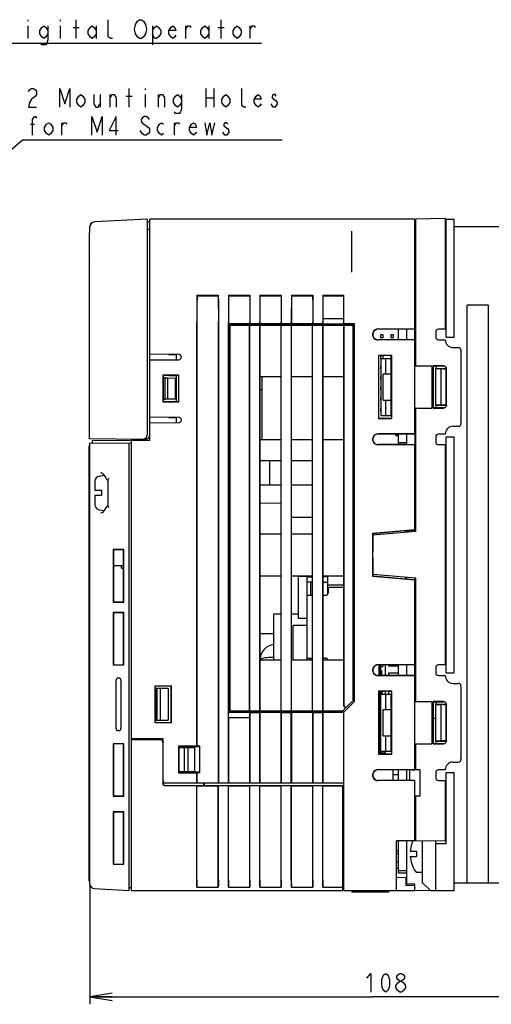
# Model space of a CAD drawing. Extents: x 29 to 410, y 13 to 287.
# Tile 7 of 16: x 111 to 174, y 146 to 277. Entities that reach past the tile are written whole.
import ezdxf

# ---------------------------------------------------------------- set-up
doc = ezdxf.new("R2010")
doc.units = 0
doc.header["$LTSCALE"] = 23.1
doc.layers.get('0').update_dxf_attribs({"linetype": 'CONTINUOUS'})
doc.layers.add('ALL_DIM', color=7, linetype='CONTINUOUS')
doc.layers.add('ALL_NOTE', color=7, linetype='CONTINUOUS')
doc.dimstyles.get("Standard").update_dxf_attribs({"dimtxt": 2.5, "dimasz": 2.5, "dimexe": 1.25, "dimexo": 0.625, "dimtad": 1, "dimcen": 2.5, "dimazin": 3, "dimtfac": 1, "dimtmove": 0, "dimatfit": 3})

# ---------------------------------------------------------------- blocks, each defined once
blk = doc.blocks.new('_OPEN')
at = {"color": 0, "linetype": 'BYBLOCK'}
for p, q in [((0, 0), (-1, 0.167)), ((-1, -0.167), (0, 0)), ((-1, 0), (0, 0))]:
    blk.add_line(p, q, dxfattribs=at)
blk = doc.blocks.new('*D8')
at = {"layer": 'ALL_DIM', "color": 2, "linetype": 'CONTINUOUS'}
for p, q in [((120.53, 161.73), (120.53, 145.84)), ((196.13, 161.82), (196.13, 145.84)), ((120.53, 146.84), (158.33, 146.84)), ((196.13, 146.84), (158.33, 146.84))]:
    blk.add_line(p, q, dxfattribs=at)
at = {"layer": 'ALL_DIM', "color": 2, "linetype": 'CONTINUOUS', "xscale": 3, "yscale": 3, "zscale": 3, "rotation": 180}
blk.add_blockref('_OPEN', (120.53, 146.84), dxfattribs=at)
at = {"layer": 'ALL_DIM', "color": 2, "linetype": 'CONTINUOUS', "xscale": 3, "yscale": 3, "zscale": 3}
blk.add_blockref('_OPEN', (196.13, 146.84), dxfattribs=at)

msp = doc.modelspace()

# ---------------------------------------------------------------- linework, layer by layer
at = {"color": 7, "linetype": 'CONTINUOUS'}
for p, q in [((128.227, 250.601), (121.19, 250.232)), ((128.227, 221.928), (128.227, 250.601)), ((128.577, 250.269), (128.227, 250.269)), ((128.577, 221.079), (128.577, 250.619)), ((163.927, 250.619), (128.577, 250.619)), ((163.927, 221.95), (163.927, 250.619)), ((163.927, 250.267), (164.067, 250.269)), ((167.987, 250.688), (164.067, 250.619)), ((164.067, 231.034), (164.067, 250.619)), ((167.987, 250.688), (167.987, 235.919)), ((168.127, 250.619), (169.177, 250.619)), ((168.127, 234.869), (168.127, 250.619)), ((169.177, 234.869), (169.177, 250.619)), ((120.527, 249.534), (120.527, 248.834)), ((120.527, 221.29), (120.527, 248.834)), ((128.577, 249.221), (128.227, 249.221)), ((155.527, 243.549), (155.527, 249.004)), ((167.987, 249.569), (168.127, 249.569)), ((192.627, 249.569), (169.177, 249.569)), ((134.854, 240.469), (137.699, 240.469)), ((134.854, 240.469), (134.859, 240.32)), ((137.699, 240.469), (137.693, 240.32)), ((139.055, 240.469), (141.898, 240.469)), ((139.055, 240.469), (139.06, 240.32)), ((141.898, 240.469), (141.892, 240.32)), ((143.256, 240.469), (146.097, 240.469)), ((143.256, 240.469), (143.261, 240.32)), ((146.097, 240.469), (146.091, 240.32)), ((147.457, 240.469), (150.296, 240.469)), ((147.457, 240.469), (147.462, 240.32)), ((150.296, 240.469), (150.29, 240.32)), ((151.657, 240.469), (154.477, 240.469)), ((151.657, 240.469), (151.663, 240.32)), ((154.477, 236.619), (154.477, 240.469)), ((137.693, 240.32), (134.859, 240.32)), ((141.892, 240.32), (139.06, 240.32)), ((146.091, 240.32), (143.261, 240.32)), ((150.29, 240.32), (147.462, 240.32)), ((154.477, 240.32), (151.663, 240.32)), ((173.727, 239.123), (170.927, 239.123)), ((170.927, 162.069), (170.927, 239.123)), ((173.727, 239.123), (173.727, 162.069)), ((134.84, 180.269), (134.84, 236.882)), ((134.846, 236.882), (134.846, 180.269)), ((137.707, 236.882), (137.707, 175.369)), ((137.713, 175.369), (137.713, 236.882)), ((139.041, 175.369), (139.041, 236.882)), ((139.047, 236.882), (139.047, 236.632)), ((141.906, 236.632), (139.047, 236.632)), ((139.047, 236.632), (139.059, 236.619)), ((150.892, 236.619), (139.059, 236.619)), ((139.059, 236.619), (139.059, 184.819)), ((141.906, 236.882), (141.906, 236.632)), ((141.912, 236.638), (141.906, 236.632)), ((141.912, 236.638), (141.912, 236.882)), ((143.242, 236.638), (141.912, 236.638)), ((143.242, 236.638), (143.242, 236.882)), ((143.242, 236.638), (143.248, 236.632)), ((143.248, 236.882), (143.248, 236.632)), ((146.105, 236.632), (143.248, 236.632)), ((146.105, 236.882), (146.105, 236.632)), ((146.111, 236.638), (146.105, 236.632)), ((146.111, 236.638), (146.111, 236.882)), ((147.443, 236.638), (146.111, 236.638)), ((147.443, 236.638), (147.443, 236.882)), ((147.443, 236.638), (147.449, 236.632)), ((147.449, 236.882), (147.449, 236.632)), ((150.304, 236.632), (147.449, 236.632)), ((150.304, 236.882), (150.304, 236.632)), ((150.31, 236.638), (150.304, 236.632)), ((150.31, 236.638), (150.31, 236.882)), ((151.643, 236.638), (150.31, 236.638)), ((150.892, 236.619), (150.907, 236.604)), ((150.892, 236.619), (150.892, 236.444)), ((151.817, 236.604), (150.907, 236.604)), ((150.907, 236.604), (150.907, 236.444)), ((151.643, 236.638), (151.643, 236.882)), ((151.662, 236.619), (151.643, 236.638)), ((154.477, 237.308), (151.65, 237.308)), ((151.65, 237.308), (151.662, 236.619)), ((154.477, 236.619), (151.662, 236.619)), ((151.817, 236.604), (151.831, 236.619)), ((151.817, 236.444), (151.817, 236.604)), ((151.831, 236.619), (151.831, 236.444)), ((153.902, 236.619), (153.917, 236.605)), ((153.902, 236.619), (153.902, 236.444)), ((155.863, 236.605), (153.917, 236.605)), ((153.917, 236.605), (153.917, 236.444)), ((155.895, 236.638), (154.477, 236.638)), ((155.863, 236.605), (155.895, 236.638)), ((155.863, 234.869), (155.863, 236.605)), ((155.895, 186.238), (155.895, 236.638)), ((139.252, 236.444), (141.877, 236.444)), ((139.252, 236.444), (139.252, 184.994)), ((141.895, 236.438), (141.877, 236.444)), ((141.877, 184.994), (141.877, 236.444)), ((143.258, 236.438), (141.895, 236.438)), ((141.895, 185), (141.895, 236.438)), ((143.258, 236.438), (143.277, 236.444)), ((143.258, 185), (143.258, 236.438)), ((143.277, 236.444), (146.077, 236.444)), ((143.277, 184.994), (143.277, 236.444)), ((146.095, 236.438), (146.077, 236.444)), ((146.077, 184.994), (146.077, 236.444)), ((147.458, 236.438), (146.095, 236.438)), ((146.095, 185), (146.095, 236.438)), ((147.458, 236.438), (147.477, 236.444)), ((147.458, 185), (147.458, 236.438)), ((147.477, 236.444), (150.277, 236.444)), ((147.477, 184.994), (147.477, 236.444)), ((150.295, 236.438), (150.277, 236.444)), ((150.277, 184.994), (150.277, 236.444)), ((151.658, 236.438), (150.295, 236.438)), ((150.295, 185), (150.295, 236.438)), ((151.658, 236.438), (151.677, 236.444)), ((151.658, 185), (151.658, 236.438)), ((151.677, 236.444), (154.477, 236.444)), ((151.677, 184.994), (151.677, 236.444)), ((154.495, 236.438), (154.477, 236.444)), ((154.477, 185.677), (154.477, 236.444)), ((155.695, 236.438), (154.495, 236.438)), ((154.495, 185.683), (154.495, 236.438)), ((155.702, 236.444), (155.695, 236.438)), ((155.695, 186.376), (155.695, 236.438)), ((155.702, 186.395), (155.702, 236.444)), ((163.927, 235.95), (159.027, 235.951)), ((162.737, 235.919), (159.027, 235.919)), ((159.692, 235.184), (159.342, 235.184)), ((159.342, 235.184), (159.342, 234.834)), ((159.692, 234.834), (159.692, 235.184)), ((161.092, 235.184), (160.742, 235.184)), ((160.742, 235.184), (160.742, 234.834)), ((161.092, 234.834), (161.092, 235.184)), ((161.757, 234.519), (161.757, 235.919)), ((163.927, 235.938), (162.737, 235.938)), ((162.737, 235.938), (162.737, 235.919)), ((162.877, 234.501), (162.877, 235.938)), ((166.727, 235.569), (166.727, 234.869)), ((167.987, 235.919), (167.077, 235.919)), ((155.877, 234.869), (155.702, 234.869)), ((155.877, 186.219), (155.877, 234.869)), ((162.737, 234.519), (159.027, 234.519)), ((163.927, 234.489), (159.027, 234.488)), ((159.342, 234.834), (159.692, 234.834)), ((160.742, 234.834), (161.092, 234.834)), ((162.737, 234.519), (162.737, 234.501)), ((163.592, 234.501), (162.737, 234.501)), ((163.927, 234.495), (163.592, 234.501)), ((167.077, 234.519), (167.987, 234.519)), ((168.127, 234.869), (169.177, 234.869)), ((132.427, 232.562), (128.577, 232.596)), ((131.097, 232.574), (131.097, 232.489)), ((132.077, 232.565), (132.077, 231.853)), ((169.037, 233.469), (169.737, 233.469)), ((170.087, 233.119), (170.087, 223.319)), ((128.577, 231.823), (132.427, 231.856)), ((132.077, 232.489), (131.097, 232.489)), ((160.859, 232.432), (159.083, 232.433)), ((159.097, 232.419), (159.083, 232.433)), ((159.083, 232.433), (159.083, 224.006)), ((160.847, 232.419), (159.097, 232.419)), ((159.097, 232.419), (159.097, 224.019)), ((159.692, 232.384), (159.342, 232.384)), ((159.342, 232.384), (159.342, 232.034)), ((159.342, 232.034), (159.692, 232.034)), ((159.377, 232.008), (160.847, 232.034)), ((159.377, 232.008), (159.377, 224.43)), ((159.692, 232.034), (159.692, 232.384)), ((160.077, 229.975), (160.077, 232.02)), ((160.847, 232.384), (160.742, 232.384)), ((160.742, 232.384), (160.742, 232.034)), ((160.762, 229.975), (160.762, 232.032)), ((160.778, 232.033), (160.778, 229.968)), ((160.847, 232.419), (160.859, 232.432)), ((160.847, 224.019), (160.847, 232.419)), ((160.859, 224.006), (160.859, 232.432)), ((159.377, 230.984), (159.342, 230.984)), ((159.342, 230.984), (159.342, 230.634)), ((159.342, 230.634), (159.377, 230.634)), ((159.727, 229.969), (160.077, 229.975)), ((159.727, 229.969), (160.768, 229.969)), ((159.727, 226.469), (159.727, 229.969)), ((160.077, 229.975), (160.762, 229.975)), ((160.768, 229.969), (160.762, 229.975)), ((160.768, 226.469), (160.768, 229.969)), ((160.847, 229.968), (160.778, 229.968)), ((160.778, 229.968), (160.792, 229.954)), ((160.847, 229.954), (160.792, 229.954)), ((160.792, 229.954), (160.792, 226.485)), ((163.927, 231.019), (166.192, 231.035)), ((163.927, 231.028), (164.067, 231.028)), ((164.067, 231.034), (166.192, 231.035)), ((166.192, 231.035), (166.192, 225.404)), ((167.777, 231.036), (166.36, 231.036)), ((166.36, 231.036), (166.377, 231.019)), ((166.36, 231.036), (166.36, 225.403)), ((166.377, 225.419), (166.377, 231.019)), ((166.72, 231.019), (167.777, 231.019)), ((166.727, 231.019), (166.727, 230.669)), ((166.727, 230.669), (168.057, 230.669)), ((166.727, 230.663), (167.427, 230.651)), ((166.727, 225.775), (166.727, 230.663)), ((167.755, 230.651), (167.427, 230.651)), ((167.427, 225.788), (167.427, 230.651)), ((168.057, 230.669), (168.038, 230.657)), ((168.057, 230.669), (168.057, 225.769)), ((168.127, 225.769), (168.127, 230.669)), ((168.143, 225.769), (168.143, 230.669)), ((130.327, 229.759), (130.308, 229.778)), ((132.445, 229.778), (130.308, 229.778)), ((130.308, 229.778), (130.308, 226.241)), ((132.427, 229.759), (130.327, 229.759)), ((130.327, 229.759), (130.327, 226.259)), ((130.608, 229.434), (130.327, 229.439)), ((130.608, 229.434), (130.957, 229.429)), ((130.608, 226.585), (130.608, 229.434)), ((130.957, 229.429), (132.007, 229.409)), ((130.957, 226.59), (130.957, 229.429)), ((131.097, 229.759), (131.097, 229.689)), ((132.077, 229.689), (131.097, 229.689)), ((132.007, 226.609), (132.007, 229.409)), ((132.077, 228.639), (132.007, 228.639)), ((132.077, 229.759), (132.077, 226.259)), ((132.427, 229.759), (132.445, 229.778)), ((132.427, 226.259), (132.427, 229.759)), ((132.445, 226.241), (132.445, 229.778)), ((143.277, 229.619), (146.077, 229.619)), ((143.557, 221.219), (143.557, 229.619)), ((147.477, 229.619), (150.277, 229.619)), ((151.677, 229.619), (154.477, 229.619)), ((159.377, 229.584), (159.342, 229.584)), ((159.342, 229.584), (159.342, 229.234)), ((159.342, 229.234), (159.377, 229.234)), ((160.847, 229.584), (160.792, 229.584)), ((160.792, 229.234), (160.847, 229.234)), ((132.077, 228.289), (132.007, 228.289)), ((132.077, 227.519), (132.007, 227.519)), ((143.557, 227.813), (143.277, 227.813)), ((159.377, 228.184), (159.342, 228.184)), ((159.342, 228.184), (159.342, 227.834)), ((159.342, 227.834), (159.377, 227.834)), ((160.847, 228.184), (160.792, 228.184)), ((160.792, 227.834), (160.847, 227.834)), ((130.327, 226.259), (130.308, 226.241)), ((130.308, 226.241), (132.445, 226.241)), ((130.327, 226.58), (130.608, 226.585)), ((130.327, 226.259), (132.427, 226.259)), ((130.957, 226.59), (130.608, 226.585)), ((132.007, 226.609), (130.957, 226.59)), ((132.077, 227.239), (132.007, 227.239)), ((132.077, 226.889), (132.007, 226.889)), ((132.427, 226.259), (132.445, 226.241)), ((159.377, 226.784), (159.342, 226.784)), ((159.342, 226.784), (159.342, 226.434)), ((159.342, 226.434), (159.377, 226.434)), ((159.727, 226.469), (160.768, 226.469)), ((159.727, 226.469), (160.077, 226.463)), ((160.077, 226.463), (160.762, 226.463)), ((160.077, 224.418), (160.077, 226.463)), ((160.762, 226.463), (160.768, 226.469)), ((160.762, 224.406), (160.762, 226.463)), ((160.778, 226.47), (160.792, 226.485)), ((160.778, 226.47), (160.847, 226.47)), ((160.778, 226.47), (160.778, 224.406)), ((160.847, 226.784), (160.792, 226.784)), ((160.792, 226.485), (160.847, 226.485)), ((159.377, 225.384), (159.342, 225.384)), ((159.342, 225.384), (159.342, 225.034)), ((159.342, 225.034), (159.377, 225.034)), ((163.927, 225.419), (166.192, 225.404)), ((163.927, 225.411), (164.067, 225.411)), ((164.067, 225.405), (166.192, 225.404)), ((164.067, 208.946), (164.067, 225.405)), ((166.36, 225.403), (166.377, 225.419)), ((166.36, 225.403), (167.777, 225.403)), ((167.777, 225.419), (166.72, 225.419)), ((167.427, 225.788), (166.727, 225.775)), ((166.727, 225.769), (168.057, 225.769)), ((166.727, 225.769), (166.727, 225.419)), ((168.057, 225.769), (168.038, 225.782)), ((132.427, 224.162), (128.577, 224.196)), ((128.577, 223.423), (132.427, 223.456)), ((131.097, 224.174), (131.097, 224.089)), ((132.077, 224.089), (131.097, 224.089)), ((132.077, 224.165), (132.077, 223.453)), ((159.097, 224.019), (159.083, 224.006)), ((159.083, 224.006), (160.859, 224.006)), ((160.847, 224.019), (159.097, 224.019)), ((159.377, 224.43), (160.762, 224.406)), ((160.847, 224.405), (160.778, 224.406)), ((160.847, 224.019), (160.859, 224.006)), ((169.037, 222.969), (169.737, 222.969)), ((127.524, 221.228), (120.527, 221.29)), ((120.527, 220.729), (126.127, 220.778)), ((120.527, 220.729), (120.527, 161.977)), ((120.877, 221.082), (126.476, 221.131)), ((120.877, 221.082), (120.877, 220.732)), ((125.777, 220.775), (125.777, 161.038)), ((126.127, 161.019), (126.127, 221.128)), ((128.577, 221.079), (126.127, 221.079)), ((126.477, 221.079), (126.477, 221.238)), ((127.876, 221.226), (127.523, 221.227)), ((143.277, 221.219), (146.077, 221.219)), ((147.477, 221.219), (150.277, 221.219)), ((151.677, 221.219), (154.477, 221.219)), ((163.927, 221.95), (159.027, 221.951)), ((162.737, 221.919), (159.027, 221.919)), ((161.757, 221.884), (161.47, 221.884)), ((161.47, 221.775), (161.47, 221.884)), ((161.757, 220.519), (161.757, 221.919)), ((162.877, 220.776), (161.757, 220.776)), ((163.592, 221.938), (162.737, 221.938)), ((162.737, 221.938), (162.737, 221.919)), ((162.877, 220.501), (162.877, 221.938)), ((163.592, 221.938), (163.927, 221.944)), ((163.927, 221.944), (163.927, 220.501)), ((166.727, 221.569), (166.727, 220.869)), ((167.987, 221.919), (167.077, 221.919)), ((168.127, 221.569), (169.177, 221.569)), ((168.127, 190.069), (168.127, 221.569)), ((169.177, 190.069), (169.177, 221.569)), ((120.527, 220.379), (120.457, 220.379)), ((120.457, 162.279), (120.457, 220.379)), ((162.737, 220.519), (159.027, 220.519)), ((163.927, 220.489), (159.027, 220.488)), ((162.737, 220.519), (162.737, 220.501)), ((163.927, 220.501), (162.737, 220.501)), ((163.927, 208.934), (163.927, 220.489)), ((167.077, 220.519), (167.987, 220.519)), ((167.987, 220.519), (167.987, 191.119)), ((143.277, 218.419), (146.077, 218.419)), ((144.537, 218.419), (144.537, 215.164)), ((147.477, 218.419), (150.277, 218.419)), ((121.227, 215.596), (121.227, 214.429)), ((121.805, 216.323), (122.459, 216.438)), ((122.519, 216.364), (122.69, 216.075)), ((122.916, 215.807), (122.977, 215.765)), ((122.977, 212.35), (122.977, 215.808)), ((121.227, 214.429), (122.102, 214.429)), ((122.102, 214.429), (122.102, 213.729)), ((143.277, 215.164), (146.077, 215.164)), ((147.477, 215.164), (150.277, 215.164)), ((122.102, 213.729), (121.227, 213.729)), ((121.227, 213.729), (121.227, 212.539)), ((121.805, 211.836), (122.464, 211.72)), ((122.977, 212.394), (122.913, 212.35)), ((146.077, 212.674), (143.277, 212.723)), ((147.477, 210.824), (150.277, 210.824)), ((163.927, 209.14), (158.295, 208.648)), ((162.737, 209.019), (158.312, 208.633)), ((164.067, 208.946), (158.327, 208.444)), ((162.737, 209.024), (163.927, 209.128)), ((162.737, 208.83), (162.737, 209.024)), ((162.877, 208.842), (162.877, 209.036)), ((143.277, 208.619), (146.077, 208.619)), ((147.477, 208.619), (150.277, 208.619)), ((158.295, 208.648), (158.312, 208.633)), ((158.295, 208.648), (158.295, 202.99)), ((158.312, 208.633), (158.312, 206.232)), ((158.327, 203.194), (158.327, 208.444)), ((125.076, 206.518), (123.679, 206.517)), ((123.679, 206.517), (123.708, 206.488)), ((123.679, 206.517), (123.679, 199.522)), ((125.046, 206.488), (123.708, 206.488)), ((123.708, 206.488), (123.708, 199.551)), ((125.076, 206.518), (125.046, 206.488)), ((125.046, 199.55), (125.046, 206.488)), ((125.076, 199.52), (125.076, 206.518)), ((158.327, 206.233), (158.312, 206.232)), ((158.327, 206.218), (158.312, 206.232)), ((158.327, 205.42), (158.312, 205.407)), ((158.312, 205.407), (158.312, 203.006)), ((123.708, 204.405), (125.046, 204.405)), ((124.797, 204.055), (124.797, 204.405)), ((124.797, 204.055), (125.046, 204.055)), ((143.277, 203.019), (146.077, 203.019)), ((147.477, 203.019), (150.277, 203.019)), ((149.577, 202.914), (148.387, 202.914)), ((148.387, 197.314), (148.387, 202.914)), ((149.577, 191.819), (149.577, 203.019)), ((149.577, 202.879), (150.277, 202.879)), ((150.067, 202.879), (150.067, 203.019)), ((151.677, 203.019), (154.477, 203.019)), ((152.307, 202.879), (151.677, 202.879)), ((152.307, 200.581), (152.307, 203.019)), ((158.295, 202.99), (158.312, 203.006)), ((158.295, 202.99), (163.927, 202.499)), ((158.312, 203.006), (162.737, 202.62)), ((164.067, 202.692), (158.327, 203.194)), ((162.737, 202.615), (162.737, 202.808)), ((162.737, 202.615), (163.927, 202.511)), ((162.877, 202.603), (162.877, 202.796)), ((163.927, 202.704), (163.927, 202.511)), ((163.927, 177.15), (163.927, 202.505)), ((164.067, 186.234), (164.067, 202.692)), ((150.277, 202.179), (149.577, 202.179)), ((150.067, 200.429), (150.067, 202.179)), ((151.677, 202.179), (152.307, 202.179)), ((152.307, 201.829), (154.477, 201.829)), ((154.477, 201.479), (152.377, 201.479)), ((152.377, 201.479), (152.377, 200.779)), ((149.577, 200.429), (150.277, 200.429)), ((151.677, 200.429), (152.027, 200.429)), ((123.679, 199.522), (123.708, 199.551)), ((123.679, 199.522), (125.076, 199.52)), ((123.708, 199.551), (125.046, 199.55)), ((125.076, 199.52), (125.046, 199.55)), ((125.076, 198.118), (123.679, 198.117)), ((123.679, 198.117), (123.708, 198.088)), ((123.679, 198.117), (123.679, 191.122)), ((125.046, 198.088), (123.708, 198.088)), ((123.708, 198.088), (123.708, 191.151)), ((125.076, 198.118), (125.046, 198.088)), ((125.046, 191.15), (125.046, 198.088)), ((125.076, 191.12), (125.076, 198.118)), ((145.097, 197.958), (146.077, 197.958)), ((145.097, 191.819), (145.097, 197.958)), ((147.477, 197.958), (148.387, 197.958)), ((149.577, 197.314), (148.387, 197.314)), ((149.577, 196.369), (147.687, 196.369)), ((147.687, 191.819), (147.687, 196.369)), ((145.097, 195.263), (143.277, 195.263)), ((149.577, 192.029), (150.277, 192.029)), ((150.067, 191.819), (150.067, 192.029)), ((151.677, 192.029), (152.027, 192.029)), ((152.307, 191.819), (152.307, 191.877)), ((123.679, 191.122), (123.708, 191.151)), ((123.679, 191.122), (125.076, 191.12)), ((123.708, 191.151), (125.046, 191.15)), ((125.076, 191.12), (125.046, 191.15)), ((143.277, 191.819), (146.077, 191.819)), ((147.477, 191.819), (150.277, 191.819)), ((151.677, 191.819), (154.477, 191.819)), ((163.927, 191.15), (159.027, 191.151)), ((162.737, 191.119), (159.027, 191.119)), ((159.132, 191.119), (159.132, 189.719)), ((159.132, 190.93), (159.237, 190.93)), ((159.132, 190.575), (159.237, 190.575)), ((159.412, 189.719), (159.412, 191.119)), ((159.412, 190.909), (159.657, 190.909)), ((159.657, 191.119), (159.657, 190.909)), ((160.007, 189.719), (160.007, 191.119)), ((160.427, 191.119), (160.427, 190.943)), ((161.757, 190.943), (160.427, 190.943)), ((161.757, 189.719), (161.757, 191.119)), ((163.927, 191.138), (162.737, 191.138)), ((162.737, 191.138), (162.737, 191.119)), ((162.877, 189.701), (162.877, 191.138)), ((166.727, 190.769), (166.727, 190.069)), ((167.987, 191.119), (167.077, 191.119)), ((162.737, 189.719), (159.027, 189.719)), ((163.927, 189.689), (159.027, 189.688)), ((159.132, 189.839), (159.237, 189.839)), ((159.412, 190.349), (159.517, 190.349)), ((159.517, 189.719), (159.517, 190.349)), ((161.757, 190.048), (160.427, 190.048)), ((160.427, 190.048), (160.427, 189.719)), ((162.737, 189.719), (162.737, 189.701)), ((163.592, 189.701), (162.737, 189.701)), ((163.927, 189.695), (163.592, 189.701)), ((167.077, 189.719), (167.987, 189.719)), ((168.127, 190.069), (169.177, 190.069)), ((124.016, 189.019), (124.016, 182.719)), ((124.027, 189.019), (124.027, 182.719)), ((124.727, 182.719), (124.727, 189.019)), ((124.738, 182.719), (124.738, 189.019)), ((129.258, 188.338), (131.396, 188.339)), ((129.277, 188.319), (129.258, 188.338)), ((129.258, 183.4), (129.258, 188.338)), ((129.277, 188.319), (131.377, 188.319)), ((129.277, 183.419), (129.277, 188.319)), ((131.027, 187.969), (129.277, 188)), ((129.347, 183.74), (129.347, 187.999)), ((129.534, 183.743), (129.534, 187.995)), ((129.977, 183.751), (129.977, 187.988)), ((131.027, 187.969), (131.027, 183.769)), ((131.396, 188.339), (131.377, 188.319)), ((131.377, 188.319), (131.377, 183.419)), ((131.396, 188.339), (131.396, 183.4)), ((169.037, 188.669), (169.737, 188.669)), ((170.087, 188.319), (170.087, 178.519)), ((160.859, 187.632), (159.083, 187.633)), ((159.097, 187.619), (159.083, 187.633)), ((159.083, 187.633), (159.083, 179.206)), ((160.847, 187.619), (159.097, 187.619)), ((159.097, 187.619), (159.097, 179.219)), ((159.132, 179.259), (159.132, 187.619)), ((159.377, 187.208), (160.847, 187.234)), ((159.377, 179.63), (159.377, 187.208)), ((159.587, 187.212), (159.587, 187.619)), ((159.587, 187.535), (159.657, 187.535)), ((159.657, 187.619), (159.657, 187.535)), ((160.007, 187.22), (160.007, 187.619)), ((160.077, 185.175), (160.077, 187.22)), ((160.847, 187.559), (160.427, 187.559)), ((160.427, 187.559), (160.427, 187.227)), ((160.762, 185.175), (160.762, 187.232)), ((160.778, 187.233), (160.778, 185.168)), ((160.847, 187.619), (160.859, 187.632)), ((160.847, 179.219), (160.847, 187.619)), ((160.859, 179.206), (160.859, 187.632)), ((154.781, 185.474), (154.301, 184.994)), ((155.895, 186.238), (154.477, 184.819)), ((154.772, 185.484), (154.854, 185.535)), ((154.854, 185.535), (155.695, 186.376)), ((155.702, 186.395), (155.695, 186.376)), ((159.237, 185.869), (159.132, 185.869)), ((163.927, 186.219), (166.192, 186.235)), ((163.927, 186.228), (164.067, 186.228)), ((164.067, 186.234), (166.192, 186.235)), ((166.192, 186.235), (166.192, 180.604)), ((167.777, 186.236), (166.36, 186.236)), ((166.36, 186.236), (166.377, 186.219)), ((166.36, 186.236), (166.36, 180.603)), ((166.377, 180.619), (166.377, 186.219)), ((166.72, 186.219), (167.777, 186.219)), ((166.727, 186.219), (166.727, 185.869)), ((166.727, 185.869), (168.057, 185.869)), ((166.727, 185.863), (167.427, 185.851)), ((166.727, 180.975), (166.727, 185.863)), ((167.755, 185.851), (167.427, 185.851)), ((167.427, 180.988), (167.427, 185.851)), ((168.057, 185.869), (168.038, 185.857)), ((168.057, 185.869), (168.057, 180.969)), ((168.127, 180.969), (168.127, 185.869)), ((168.143, 180.969), (168.143, 185.869)), ((139.047, 184.119), (139.059, 184.819)), ((139.047, 184.119), (141.906, 184.119)), ((139.047, 184.119), (139.047, 175.369)), ((139.059, 184.819), (143.12, 184.819)), ((139.252, 184.994), (141.877, 184.994)), ((140.109, 184.819), (140.109, 184.994)), ((140.127, 184.837), (140.109, 184.819)), ((140.127, 184.837), (140.127, 184.994)), ((140.127, 184.837), (141.037, 184.836)), ((141.037, 184.836), (141.037, 184.994)), ((141.054, 184.819), (141.037, 184.836)), ((141.054, 184.819), (141.054, 184.994)), ((141.895, 185), (141.877, 184.994)), ((141.894, 184.819), (141.912, 184.801)), ((141.894, 184.819), (141.906, 184.119)), ((141.895, 185), (143.258, 185)), ((141.906, 184.119), (141.906, 175.369)), ((141.912, 184.801), (143.242, 184.801)), ((141.912, 175.369), (141.912, 184.801)), ((143.12, 184.819), (143.12, 184.994)), ((143.137, 184.836), (143.12, 184.819)), ((143.137, 184.994), (143.137, 184.836)), ((143.137, 184.836), (144.047, 184.836)), ((143.242, 184.801), (143.248, 184.807)), ((143.242, 175.369), (143.242, 184.801)), ((146.105, 184.807), (143.248, 184.807)), ((143.248, 184.807), (143.248, 175.369)), ((143.258, 185), (143.277, 184.994)), ((143.277, 184.994), (146.077, 184.994)), ((144.047, 184.836), (144.047, 184.994)), ((144.063, 184.819), (144.047, 184.836)), ((144.063, 184.819), (144.063, 184.994)), ((144.063, 184.819), (154.464, 184.819)), ((146.095, 185), (146.077, 184.994)), ((146.095, 185), (147.458, 185)), ((146.111, 184.801), (146.105, 184.807)), ((146.105, 184.807), (146.105, 175.369)), ((146.111, 184.801), (147.443, 184.801)), ((146.111, 175.369), (146.111, 184.801)), ((147.443, 184.801), (147.449, 184.807)), ((147.443, 175.369), (147.443, 184.801)), ((150.304, 184.807), (147.449, 184.807)), ((147.449, 184.807), (147.449, 175.369)), ((147.458, 185), (147.477, 184.994)), ((147.477, 184.994), (150.277, 184.994)), ((150.295, 185), (150.277, 184.994)), ((150.295, 185), (151.658, 185)), ((150.31, 184.801), (150.304, 184.807)), ((150.304, 184.807), (150.304, 175.369)), ((150.31, 184.801), (151.643, 184.801)), ((150.31, 175.369), (150.31, 184.801)), ((151.643, 184.801), (151.65, 184.807)), ((151.643, 175.369), (151.643, 184.801)), ((154.464, 184.807), (151.65, 184.807)), ((151.65, 184.807), (151.65, 175.369)), ((151.658, 185), (151.677, 184.994)), ((151.677, 184.994), (154.301, 184.994)), ((154.477, 161.019), (154.477, 184.819)), ((159.727, 185.169), (160.077, 185.175)), ((159.727, 185.169), (160.768, 185.169)), ((159.727, 181.669), (159.727, 185.169)), ((160.077, 185.175), (160.762, 185.175)), ((160.768, 185.169), (160.762, 185.175)), ((160.768, 181.669), (160.768, 185.169)), ((160.847, 185.168), (160.778, 185.168)), ((160.778, 185.168), (160.792, 185.154)), ((160.847, 185.154), (160.792, 185.154)), ((160.792, 185.154), (160.792, 181.685)), ((166.727, 183.985), (166.377, 183.979)), ((129.277, 183.419), (129.258, 183.4)), ((131.396, 183.4), (129.258, 183.4)), ((129.277, 183.739), (131.027, 183.769)), ((131.377, 183.419), (129.277, 183.419)), ((131.377, 183.419), (131.396, 183.4)), ((126.127, 181.356), (130.327, 181.319)), ((127.037, 181.348), (127.037, 181.167)), ((130.327, 175.719), (130.327, 181.319)), ((159.727, 181.669), (160.768, 181.669)), ((159.727, 181.669), (160.077, 181.663)), ((160.077, 181.663), (160.762, 181.663)), ((160.077, 179.618), (160.077, 181.663)), ((160.762, 181.663), (160.768, 181.669)), ((160.762, 179.606), (160.762, 181.663)), ((160.778, 181.67), (160.792, 181.685)), ((160.847, 181.67), (160.778, 181.67)), ((160.778, 181.67), (160.778, 179.606)), ((160.847, 182.579), (160.792, 182.579)), ((160.792, 181.685), (160.847, 181.685)), ((125.076, 180.618), (123.679, 180.617)), ((123.679, 180.617), (123.708, 180.588)), ((123.679, 180.617), (123.679, 173.622)), ((125.046, 180.588), (123.708, 180.588)), ((123.708, 180.588), (123.708, 173.651)), ((125.076, 180.618), (125.046, 180.588)), ((125.046, 173.65), (125.046, 180.588)), ((125.076, 173.62), (125.076, 180.618)), ((126.127, 181.167), (127.177, 181.167)), ((129.946, 181.149), (126.127, 181.149)), ((129.975, 181.178), (127.177, 181.177)), ((127.177, 181.177), (127.177, 181.167)), ((130.296, 180.799), (130.296, 175.339)), ((134.84, 180.269), (132.398, 180.269)), ((132.398, 180.269), (132.398, 176.737)), ((132.427, 180.269), (132.427, 176.766)), ((132.427, 180.093), (134.527, 180.129)), ((132.455, 180.241), (135.19, 180.24)), ((132.455, 180.241), (132.455, 180.093)), ((133.127, 180.105), (133.127, 176.934)), ((133.617, 180.113), (133.617, 176.925)), ((134.527, 180.129), (134.527, 176.909)), ((135.25, 180.269), (134.846, 180.269)), ((135.19, 180.269), (135.19, 176.769)), ((135.227, 176.769), (135.227, 180.269)), ((135.25, 176.743), (135.25, 180.269)), ((159.097, 180.409), (159.132, 180.409)), ((159.132, 180.969), (159.237, 180.969)), ((159.237, 180.409), (159.377, 180.409)), ((163.927, 180.619), (166.192, 180.604)), ((163.927, 180.611), (164.067, 180.611)), ((164.067, 180.605), (166.192, 180.604)), ((164.067, 177.129), (164.067, 180.605)), ((166.36, 180.603), (166.377, 180.619)), ((166.36, 180.603), (167.777, 180.603)), ((167.777, 180.619), (166.72, 180.619)), ((167.427, 180.988), (166.727, 180.975)), ((166.727, 180.969), (168.057, 180.969)), ((166.727, 180.969), (166.727, 180.619)), ((168.057, 180.969), (168.038, 180.982)), ((159.097, 179.219), (159.083, 179.206)), ((159.083, 179.206), (160.859, 179.206)), ((159.132, 179.359), (159.097, 179.359)), ((160.847, 179.219), (159.097, 179.219)), ((159.133, 179.404), (159.238, 179.401)), ((159.412, 179.359), (159.237, 179.359)), ((159.377, 179.63), (160.762, 179.606)), ((159.412, 179.335), (159.412, 179.219)), ((159.586, 179.391), (160.007, 179.378)), ((159.587, 179.394), (159.587, 179.627)), ((160.007, 179.219), (160.007, 179.618)), ((160.847, 179.605), (160.778, 179.606)), ((160.847, 179.219), (160.859, 179.206)), ((169.037, 178.169), (169.737, 178.169)), ((132.427, 176.766), (132.398, 176.737)), ((132.398, 176.737), (134.84, 176.737)), ((132.427, 176.946), (134.527, 176.909)), ((132.427, 176.766), (135.048, 176.766)), ((132.455, 176.946), (132.455, 176.798)), ((135.19, 176.799), (132.455, 176.798)), ((134.84, 176.737), (134.846, 176.743)), ((134.84, 175.369), (134.84, 176.737)), ((135.25, 176.743), (134.846, 176.743)), ((134.846, 176.743), (134.846, 175.369)), ((135.227, 176.769), (135.048, 176.766)), ((135.25, 176.743), (135.227, 176.766)), ((163.927, 177.15), (159.027, 177.151)), ((162.737, 177.119), (159.027, 177.119)), ((161.057, 175.719), (161.057, 177.119)), ((161.757, 176.454), (161.057, 176.454)), ((161.757, 175.719), (161.757, 177.119)), ((163.592, 177.138), (162.737, 177.138)), ((162.737, 177.138), (162.737, 177.119)), ((162.877, 175.701), (162.877, 177.138)), ((163.227, 177.138), (163.227, 175.701)), ((164.627, 177.119), (163.558, 177.138)), ((163.592, 177.138), (163.927, 177.144)), ((163.927, 177.144), (163.927, 177.132)), ((164.627, 173.619), (164.627, 177.119)), ((166.727, 176.769), (166.727, 176.069)), ((167.987, 177.119), (167.077, 177.119)), ((168.127, 176.769), (169.177, 176.769)), ((168.127, 167.319), (168.127, 176.769)), ((169.177, 161.019), (169.177, 176.769)), ((130.325, 175.368), (130.325, 175.719)), ((134.846, 174.989), (130.646, 174.989)), ((130.675, 175.018), (134.597, 175.019)), ((134.84, 175.369), (130.677, 175.369)), ((134.597, 175.019), (154.477, 175.019)), ((137.707, 175.369), (134.846, 175.369)), ((134.846, 174.989), (134.852, 174.995)), ((134.846, 162.419), (134.846, 174.989)), ((134.852, 174.995), (137.701, 174.995)), ((134.852, 161.493), (134.852, 174.995)), ((135.787, 175.019), (135.787, 175.369)), ((135.857, 175.019), (135.857, 175.369)), ((137.707, 174.989), (137.701, 174.995)), ((137.701, 161.493), (137.701, 174.995)), ((139.046, 174.989), (137.707, 174.989)), ((137.707, 162.419), (137.707, 174.989)), ((139.041, 175.369), (137.713, 175.369)), ((139.046, 174.989), (139.052, 174.995)), ((139.046, 162.419), (139.046, 174.989)), ((141.906, 175.369), (139.047, 175.369)), ((139.052, 174.995), (141.901, 174.995)), ((139.052, 161.493), (139.052, 174.995)), ((141.907, 174.989), (141.901, 174.995)), ((141.901, 161.493), (141.901, 174.995)), ((143.246, 174.989), (141.907, 174.989)), ((141.907, 162.419), (141.907, 174.989)), ((143.242, 175.369), (141.912, 175.369)), ((143.246, 174.989), (143.252, 174.995)), ((143.246, 162.419), (143.246, 174.989)), ((146.105, 175.369), (143.248, 175.369)), ((143.252, 174.995), (146.101, 174.995)), ((143.252, 161.493), (143.252, 174.995)), ((146.107, 174.989), (146.101, 174.995)), ((146.101, 161.493), (146.101, 174.995)), ((147.446, 174.989), (146.107, 174.989)), ((146.107, 162.419), (146.107, 174.989)), ((147.443, 175.369), (146.111, 175.369)), ((147.446, 174.989), (147.452, 174.995)), ((147.446, 162.419), (147.446, 174.989)), ((150.304, 175.369), (147.449, 175.369)), ((147.452, 174.995), (150.301, 174.995)), ((147.452, 161.493), (147.452, 174.995)), ((150.307, 174.989), (150.301, 174.995)), ((150.301, 161.493), (150.301, 174.995)), ((151.646, 174.989), (150.307, 174.989)), ((150.307, 162.419), (150.307, 174.989)), ((151.643, 175.369), (150.31, 175.369)), ((151.646, 174.989), (151.652, 174.995)), ((151.646, 162.419), (151.646, 174.989)), ((154.477, 175.369), (151.65, 175.369)), ((151.652, 174.995), (154.337, 174.995)), ((151.652, 161.493), (151.652, 174.995)), ((154.337, 175.01), (154.477, 175.01)), ((154.337, 161.019), (154.337, 174.995)), ((162.737, 175.719), (159.027, 175.719)), ((163.927, 175.689), (159.027, 175.688)), ((162.737, 175.719), (162.737, 175.701)), ((163.927, 175.701), (162.737, 175.701)), ((163.927, 167.669), (163.927, 175.689)), ((167.077, 175.719), (167.987, 175.719)), ((167.987, 175.719), (167.987, 167.601)), ((123.679, 173.622), (123.708, 173.651)), ((123.679, 173.622), (125.076, 173.62)), ((123.708, 173.651), (125.046, 173.65)), ((123.709, 173.652), (125.044, 173.652)), ((125.076, 173.62), (125.046, 173.65)), ((164.627, 173.619), (163.927, 173.607)), ((164.067, 167.669), (164.067, 173.61)), ((125.076, 171.518), (123.679, 171.517)), ((123.679, 171.517), (123.708, 171.488)), ((123.679, 171.517), (123.679, 164.522)), ((125.046, 171.488), (123.708, 171.488)), ((123.708, 171.488), (123.708, 164.551)), ((125.076, 171.518), (125.046, 171.488)), ((125.046, 164.55), (125.046, 171.488)), ((125.076, 164.52), (125.076, 171.518)), ((163.927, 167.669), (161.477, 167.669)), ((161.477, 161.019), (161.477, 167.669)), ((161.757, 163.329), (161.757, 167.669)), ((162.877, 161.878), (162.877, 167.669)), ((163.513, 167.249), (163.523, 167.249)), ((167.987, 167.601), (163.927, 167.672)), ((164.977, 162.069), (164.977, 167.653)), ((166.727, 160.973), (166.727, 167.623)), ((166.727, 167.319), (168.127, 167.319)), ((161.757, 166.269), (161.477, 166.269)), ((161.757, 165.919), (161.477, 165.919)), ((163.321, 166.269), (164.137, 166.269)), ((163.321, 165.569), (164.137, 165.569)), ((164.137, 166.269), (164.137, 165.569)), ((123.679, 164.522), (123.708, 164.551)), ((123.679, 164.522), (125.076, 164.52)), ((123.708, 164.551), (125.046, 164.55)), ((125.076, 164.52), (125.046, 164.55)), ((161.477, 164.869), (161.757, 164.869)), ((163.523, 164.589), (163.513, 164.589)), ((161.757, 164.029), (161.477, 164.029)), ((161.757, 163.679), (162.877, 163.679)), ((162.877, 163.329), (161.757, 163.329)), ((164.064, 163.499), (164.121, 163.469)), ((164.121, 163.469), (164.977, 163.469)), ((120.527, 162.279), (120.457, 162.279)), ((154.337, 162.769), (154.477, 162.769)), ((161.477, 162.799), (162.737, 162.784)), ((162.737, 162.784), (162.737, 161.719)), ((162.737, 161.719), (163.927, 161.699)), ((163.927, 161.859), (162.877, 161.878)), ((163.927, 161.022), (163.927, 161.859)), ((164.977, 162.069), (166.027, 161.019)), ((169.177, 162.069), (196.127, 162.069)), ((121.19, 161.278), (125.777, 161.038)), ((126.127, 161.369), (125.777, 161.363)), ((126.127, 161.019), (154.337, 161.019)), ((134.852, 161.493), (137.701, 161.493)), ((139.052, 161.493), (141.901, 161.493)), ((143.252, 161.493), (146.101, 161.493)), ((147.452, 161.493), (150.301, 161.493)), ((151.652, 161.493), (154.337, 161.493)), ((154.477, 161.369), (154.337, 161.369)), ((154.477, 161.019), (163.927, 161.019)), ((155.527, 161.019), (155.527, 160.809)), ((160.427, 160.809), (155.527, 160.809)), ((160.427, 161.019), (160.427, 160.809)), ((166.727, 160.973), (163.927, 161.022)), ((166.027, 161.019), (169.177, 161.019))]:
    msp.add_line(p, q, dxfattribs=at)
at = {"color": 3, "linetype": 'CONTINUOUS'}
for p, q in [((159.237, 189.719), (159.237, 191.119)), ((159.237, 179.219), (159.237, 187.619)), ((159.412, 187.208), (159.412, 187.619)), ((159.412, 179.394), (159.412, 179.63))]:
    msp.add_line(p, q, dxfattribs=at)
at = {"color": 7, "linetype": 'CONTINUOUS'}
for points in [[(120.527, 244.959), (120.527, 244.986), (120.527, 245.011), (120.529, 245.032), (120.53, 245.049), (120.532, 245.061)], [(134.854, 240.469), (134.846, 239.317), (134.841, 238.113), (134.84, 236.882)], [(137.699, 240.469), (137.706, 239.317), (137.711, 238.113), (137.713, 236.882)], [(139.055, 240.469), (139.047, 239.317), (139.042, 238.113), (139.041, 236.882)], [(141.898, 240.469), (141.906, 239.317), (141.91, 238.113), (141.912, 236.882)], [(143.256, 240.469), (143.248, 239.317), (143.243, 238.113), (143.242, 236.882)], [(146.097, 240.469), (146.105, 239.317), (146.109, 238.113), (146.111, 236.882)], [(147.457, 240.469), (147.449, 239.317), (147.444, 238.113), (147.443, 236.882)], [(150.296, 240.469), (150.304, 239.317), (150.308, 238.113), (150.31, 236.882)], [(151.657, 240.469), (151.65, 239.317), (151.645, 238.113), (151.643, 236.882)], [(134.859, 240.32), (134.852, 239.216), (134.847, 238.062), (134.846, 236.882)], [(137.693, 240.32), (137.701, 239.216), (137.705, 238.062), (137.707, 236.882)], [(139.06, 240.32), (139.053, 239.216), (139.048, 238.062), (139.047, 236.882)], [(141.892, 240.32), (141.9, 239.216), (141.904, 238.062), (141.906, 236.882)], [(143.261, 240.32), (143.254, 239.216), (143.249, 238.062), (143.248, 236.882)], [(146.091, 240.32), (146.099, 239.216), (146.103, 238.062), (146.105, 236.882)], [(147.462, 240.32), (147.455, 239.216), (147.45, 238.062), (147.449, 236.882)], [(150.29, 240.32), (150.298, 239.216), (150.302, 238.062), (150.304, 236.882)], [(151.663, 240.32), (151.656, 239.352), (151.652, 238.342), (151.65, 237.308)], [(159.027, 235.951), (158.815, 235.92), (158.624, 235.83), (158.468, 235.693), (158.358, 235.518), (158.302, 235.322), (158.302, 235.116), (158.358, 234.921), (158.468, 234.746), (158.624, 234.608), (158.815, 234.518), (159.027, 234.488)], [(159.027, 235.919), (158.83, 235.891), (158.648, 235.808), (158.498, 235.678), (158.39, 235.509), (158.334, 235.32), (158.334, 235.119), (158.39, 234.929), (158.498, 234.761), (158.648, 234.631), (158.83, 234.548), (159.027, 234.519)], [(166.377, 231.013), (166.393, 231.015), (166.442, 231.017), (166.518, 231.018), (166.614, 231.019), (166.72, 231.019)], [(167.755, 230.651), (167.82, 230.651), (167.88, 230.652), (167.932, 230.653), (167.976, 230.654), (168.009, 230.655), (168.03, 230.656), (168.038, 230.657)], [(167.777, 231.036), (167.887, 231.018), (167.991, 230.967), (168.074, 230.883), (168.126, 230.78), (168.143, 230.669)], [(168.127, 230.669), (168.109, 230.778), (168.06, 230.875), (167.982, 230.953), (167.885, 231.002), (167.777, 231.019)], [(166.72, 225.419), (166.614, 225.42), (166.518, 225.42), (166.442, 225.422), (166.393, 225.423), (166.377, 225.425)], [(168.038, 225.782), (168.03, 225.783), (168.009, 225.784), (167.976, 225.785), (167.932, 225.786), (167.88, 225.787), (167.82, 225.787), (167.755, 225.788), (167.427, 225.788)], [(167.777, 225.419), (167.885, 225.436), (167.982, 225.486), (168.06, 225.564), (168.109, 225.661), (168.127, 225.769)], [(168.143, 225.769), (168.126, 225.658), (168.074, 225.555), (167.991, 225.472), (167.887, 225.42), (167.777, 225.403)], [(159.027, 221.951), (158.815, 221.92), (158.624, 221.83), (158.468, 221.693), (158.358, 221.518), (158.302, 221.322), (158.302, 221.116), (158.358, 220.921), (158.468, 220.746), (158.624, 220.608), (158.815, 220.518), (159.027, 220.488)], [(159.027, 221.919), (158.83, 221.891), (158.648, 221.808), (158.498, 221.678), (158.39, 221.509), (158.334, 221.32), (158.334, 221.119), (158.39, 220.929), (158.498, 220.761), (158.648, 220.631), (158.83, 220.548), (159.027, 220.519)], [(122.014, 216.801), (122.052, 216.794), (122.177, 216.732), (122.336, 216.593), (122.519, 216.364)], [(122.69, 216.075), (122.786, 215.931), (122.916, 215.807)], [(122.977, 215.808), (122.995, 215.87), (123.05, 215.945), (123.133, 216.031)], [(122.69, 212.083), (122.469, 211.725), (122.252, 211.486), (122.078, 211.373), (122.014, 211.357)], [(122.913, 212.35), (122.787, 212.229), (122.69, 212.083)], [(123.133, 212.127), (123.05, 212.213), (122.995, 212.289), (122.977, 212.35)], [(159.027, 191.151), (158.815, 191.12), (158.624, 191.03), (158.468, 190.893), (158.358, 190.718), (158.302, 190.522), (158.302, 190.316), (158.358, 190.121), (158.468, 189.946), (158.624, 189.808), (158.815, 189.718), (159.027, 189.688)], [(159.027, 191.119), (158.83, 191.091), (158.648, 191.008), (158.498, 190.878), (158.39, 190.709), (158.334, 190.52), (158.334, 190.319), (158.39, 190.129), (158.498, 189.961), (158.648, 189.831), (158.83, 189.748), (159.027, 189.719)], [(124.738, 189.019), (124.71, 189.157), (124.632, 189.274), (124.515, 189.352), (124.377, 189.38), (124.239, 189.352), (124.122, 189.274), (124.044, 189.157), (124.016, 189.019)], [(154.753, 185.478), (154.654, 185.469), (154.563, 185.507), (154.499, 185.581), (154.477, 185.677)], [(154.495, 185.683), (154.518, 185.588), (154.582, 185.513), (154.672, 185.476), (154.772, 185.484)], [(166.377, 186.213), (166.393, 186.215), (166.442, 186.217), (166.518, 186.218), (166.614, 186.219), (166.72, 186.219)], [(167.755, 185.851), (167.82, 185.851), (167.88, 185.852), (167.932, 185.853), (167.976, 185.854), (168.009, 185.855), (168.03, 185.856), (168.038, 185.857)], [(167.777, 186.236), (167.887, 186.218), (167.991, 186.167), (168.074, 186.083), (168.126, 185.98), (168.143, 185.869)], [(168.127, 185.869), (168.109, 185.978), (168.06, 186.075), (167.982, 186.153), (167.885, 186.202), (167.777, 186.219)], [(124.016, 182.719), (124.044, 182.581), (124.122, 182.464), (124.239, 182.386), (124.377, 182.359), (124.515, 182.386), (124.632, 182.464), (124.71, 182.581), (124.738, 182.719)], [(130.296, 180.799), (130.269, 180.933), (130.194, 181.046), (130.08, 181.122), (129.946, 181.149)], [(129.975, 181.178), (130.109, 181.151), (130.223, 181.075), (130.299, 180.962), (130.325, 180.828)], [(166.72, 180.619), (166.614, 180.62), (166.518, 180.62), (166.442, 180.622), (166.393, 180.623), (166.377, 180.625)], [(168.038, 180.982), (168.03, 180.983), (168.009, 180.984), (167.976, 180.985), (167.932, 180.986), (167.88, 180.987), (167.82, 180.987), (167.755, 180.988), (167.427, 180.988)], [(167.777, 180.619), (167.885, 180.636), (167.982, 180.686), (168.06, 180.764), (168.109, 180.861), (168.127, 180.969)], [(168.143, 180.969), (168.126, 180.858), (168.074, 180.755), (167.991, 180.672), (167.887, 180.62), (167.777, 180.603)], [(159.027, 177.151), (158.815, 177.12), (158.624, 177.03), (158.468, 176.893), (158.358, 176.718), (158.302, 176.522), (158.302, 176.316), (158.358, 176.121), (158.468, 175.946), (158.624, 175.808), (158.815, 175.718), (159.027, 175.688)], [(159.027, 177.119), (158.83, 177.091), (158.648, 177.008), (158.498, 176.878), (158.39, 176.709), (158.334, 176.52), (158.334, 176.319), (158.39, 176.129), (158.498, 175.961), (158.648, 175.831), (158.83, 175.748), (159.027, 175.719)], [(130.646, 174.989), (130.512, 175.015), (130.399, 175.091), (130.323, 175.205), (130.296, 175.339)], [(130.325, 175.368), (130.352, 175.234), (130.428, 175.121), (130.541, 175.045), (130.675, 175.018)], [(123.709, 173.652), (123.709, 174.018), (123.708, 174.387)], [(125.044, 173.652), (125.045, 174.018), (125.046, 174.387)], [(134.846, 162.419), (134.847, 162.085), (134.849, 161.771), (134.852, 161.493)], [(137.707, 162.419), (137.706, 162.085), (137.704, 161.771), (137.701, 161.493)], [(139.046, 162.419), (139.047, 162.085), (139.049, 161.771), (139.052, 161.493)], [(141.907, 162.419), (141.906, 162.085), (141.904, 161.771), (141.901, 161.493)], [(143.246, 162.419), (143.247, 162.085), (143.249, 161.771), (143.252, 161.493)], [(146.107, 162.419), (146.106, 162.085), (146.104, 161.771), (146.101, 161.493)], [(147.446, 162.419), (147.447, 162.085), (147.449, 161.771), (147.452, 161.493)], [(150.307, 162.419), (150.306, 162.085), (150.304, 161.771), (150.301, 161.493)], [(151.646, 162.419), (151.647, 162.085), (151.649, 161.771), (151.652, 161.493)]]:
    msp.add_lwpolyline(points, dxfattribs=at)
for centre, radius, start, end in [((121.227, 249.534), 0.699, 93.00348, 180), ((121.227, 249.533), 0.7, 110.39523, 180), ((167.077, 235.569), 0.35, 90, 180), ((167.077, 234.869), 0.35, 180, 270), ((169.037, 234.519), 1.05, 180, 270), ((132.424, 232.209), 0.353, 270.5, 89.5), ((169.737, 233.119), 0.35, 0, 90), ((132.424, 223.809), 0.353, 270.5, 89.5), ((169.037, 221.919), 1.05, 90, 180), ((169.737, 223.319), 0.35, 270, 360), ((127.527, 221.928), 0.7, 269.82912, 360), ((127.877, 221.925), 0.7, 269.92132, 360), ((161.757, 222.409), 0.7, 225.58329, 270), ((167.077, 221.569), 0.35, 90, 180), ((167.077, 220.869), 0.35, 180, 270), ((121.927, 215.633), 0.7, 100, 180), ((121.927, 212.525), 0.7, 180, 260), ((152.027, 200.779), 0.35, 270, 360), ((145.307, 191.819), 2.03, 96.08228, 177.59992), ((144.887, 186.177), 5.95, 87.95467, 105.76714), ((152.027, 191.679), 0.35, 24.25884, 90), ((167.077, 190.769), 0.35, 90, 180), ((124.377, 189.019), 0.35, 0, 180), ((167.077, 190.069), 0.35, 180, 270), ((169.037, 189.719), 1.05, 180, 270), ((169.737, 188.319), 0.35, 0, 90), ((124.377, 182.719), 0.35, 180, 360), ((159.657, 179.709), 0.7, 215.37867, 225), ((159.797, 179.394), 0.21, 180, 237.41205), ((169.037, 177.119), 1.05, 90, 180), ((169.737, 178.519), 0.35, 270, 360), ((167.077, 176.769), 0.35, 90, 180), ((167.077, 176.069), 0.35, 180, 270), ((130.677, 175.719), 0.35, 180, 270), ((167.497, 165.919), 4.191, 161.49589, 175.20913), ((167.497, 165.919), 4.2, 155.18868, 161.49128), ((167.497, 165.919), 4.191, 184.79087, 198.50411), ((167.497, 165.919), 4.2, 198.50872, 215.1887), ((121.227, 161.977), 0.7, 180, 267)]:
    msp.add_arc(centre, radius, start, end, dxfattribs=at)
at = {"color": 3, "linetype": 'CONTINUOUS'}
msp.add_arc((159.797, 179.394), 0.385, 180, 207.39456, dxfattribs=at)
at = {"layer": 'ALL_DIM', "color": 2, "linetype": 'CONTINUOUS'}
for points in [[(157.541, 149.341), (158.041, 149.966), (158.041, 147.466)], [(160.041, 147.466), (159.791, 147.674), (159.666, 147.883), (159.541, 148.299), (159.541, 149.133), (159.666, 149.549), (159.791, 149.758), (160.041, 149.966), (160.291, 149.758), (160.416, 149.549), (160.541, 149.133), (160.541, 148.299), (160.416, 147.883), (160.291, 147.674), (160.041, 147.466)], [(161.916, 148.924), (161.666, 149.133), (161.541, 149.341), (161.541, 149.549), (161.666, 149.758), (161.916, 149.966), (162.166, 149.966), (162.416, 149.758), (162.541, 149.549), (162.541, 149.341), (162.416, 149.133), (162.166, 148.924)], [(161.916, 147.466), (161.666, 147.674), (161.541, 147.883), (161.416, 148.091), (161.416, 148.299), (161.541, 148.508), (161.666, 148.716), (161.916, 148.924), (162.166, 148.924), (162.416, 148.716), (162.541, 148.508), (162.666, 148.299), (162.666, 148.091), (162.541, 147.883), (162.416, 147.674), (162.166, 147.466), (161.916, 147.466)]]:
    msp.add_lwpolyline(points, dxfattribs=at)
at = {"layer": 'ALL_NOTE', "color": 2, "linetype": 'CONTINUOUS'}
for p, q in [((112.269, 277.225), (112.269, 277.017)), ((116.569, 277.225), (116.569, 277.017)), ((118.719, 274.725), (118.719, 277.225)), ((138.069, 274.725), (138.069, 277.225)), ((112.269, 276.392), (112.269, 274.725)), ((116.569, 276.392), (116.569, 274.725)), ((118.316, 276.183), (119.122, 276.183)), ((121.406, 276.392), (121.406, 274.725)), ((128.931, 276.392), (128.931, 273.892)), ((133.366, 274.725), (133.366, 276.392)), ((136.456, 276.392), (136.456, 274.725)), ((137.666, 276.183), (138.472, 276.183)), ((141.966, 274.725), (141.966, 276.392)), ((109.044, 274.1), (143.444, 274.1)), ((125.807, 265.561), (125.807, 268.061)), ((127.957, 268.061), (127.957, 267.853)), ((136.019, 268.061), (136.019, 265.561)), ((137.094, 268.061), (137.094, 265.561)), ((121.91, 267.228), (121.91, 265.561)), ((123.254, 265.561), (123.254, 267.228)), ((125.404, 267.02), (126.21, 267.02)), ((127.957, 267.228), (127.957, 265.561)), ((129.704, 265.561), (129.704, 267.228)), ((136.019, 266.811), (137.094, 266.811)), ((145.023, 265.561), (144.754, 265.978)), ((112.638, 263.27), (113.176, 263.27)), ((116.804, 261.811), (116.804, 263.478)), ((131.854, 261.811), (131.854, 263.478)), ((138.573, 261.811), (138.304, 262.228)), ((96.578, 248.402), (111.582, 261.186)), ((111.582, 261.186), (111.832, 261.186)), ((111.832, 261.186), (146.232, 261.186))]:
    msp.add_line(p, q, dxfattribs=at)
for points in [[(123.556, 274.725), (123.288, 274.725), (123.019, 274.933), (123.019, 277.225)], [(126.647, 276.6), (126.916, 277.017), (127.184, 277.225), (127.453, 277.225), (127.722, 277.017)], [(114.956, 275.35), (114.688, 274.933), (114.419, 274.725), (114.15, 274.933), (113.881, 275.35), (113.881, 275.767), (114.15, 276.183), (114.419, 276.392), (114.688, 276.183), (114.956, 275.767)], [(114.956, 276.392), (114.956, 274.517), (114.822, 274.1), (114.688, 273.892), (114.15, 273.892), (114.016, 274.1)], [(121.406, 275.35), (121.138, 274.933), (120.869, 274.725), (120.6, 274.933), (120.331, 275.35), (120.331, 275.767), (120.6, 276.183), (120.869, 276.392), (121.138, 276.183), (121.406, 275.767)], [(126.916, 274.933), (126.647, 275.35), (126.513, 275.975), (126.647, 276.6)], [(127.722, 277.017), (127.991, 276.6), (128.125, 275.975), (127.991, 275.35)], [(128.931, 275.767), (129.2, 276.183), (129.469, 276.392), (129.738, 276.183), (130.006, 275.767), (130.006, 275.35), (129.738, 274.933), (129.469, 274.725), (129.2, 274.725), (128.931, 275.35)], [(132.022, 275.142), (131.888, 274.933), (131.619, 274.725), (131.35, 274.933), (131.081, 275.35), (131.081, 275.767), (131.35, 276.183), (131.619, 276.392), (131.888, 276.183), (132.022, 275.767), (131.081, 275.767)], [(133.366, 275.975), (133.634, 276.392), (133.903, 276.392), (134.038, 276.183)], [(136.456, 275.35), (136.188, 274.933), (135.919, 274.725), (135.65, 274.933), (135.381, 275.35), (135.381, 275.767), (135.65, 276.183), (135.919, 276.392), (136.188, 276.183), (136.456, 275.767)], [(140.756, 275.35), (140.488, 274.933), (140.219, 274.725), (139.95, 274.933), (139.681, 275.35), (139.681, 275.767), (139.95, 276.183), (140.219, 276.392), (140.488, 276.183), (140.756, 275.767), (140.756, 275.35)], [(141.966, 275.975), (142.234, 276.392), (142.503, 276.392), (142.638, 276.183)], [(127.991, 275.35), (127.722, 274.933), (127.453, 274.725), (127.184, 274.725), (126.916, 274.933)], [(112.369, 267.645), (112.504, 267.853), (112.773, 268.061), (113.041, 268.061), (113.31, 267.853), (113.444, 267.645), (113.444, 267.228), (113.31, 267.02)], [(116.535, 265.561), (116.535, 268.061), (117.207, 265.978), (117.879, 268.061), (117.879, 265.561)], [(141.394, 265.561), (141.126, 265.561), (140.857, 265.77), (140.857, 268.061)], [(113.31, 267.02), (112.773, 266.603), (112.504, 266.186), (112.369, 265.561), (113.444, 265.561)], [(119.894, 266.186), (119.626, 265.77), (119.357, 265.561), (119.088, 265.77), (118.819, 266.186), (118.819, 266.603), (119.088, 267.02), (119.357, 267.228), (119.626, 267.02), (119.894, 266.603), (119.894, 266.186)], [(121.104, 267.228), (121.104, 265.978), (121.373, 265.561), (121.641, 265.561), (121.91, 265.978)], [(123.254, 266.811), (123.523, 267.228), (123.791, 267.228), (124.06, 266.811), (124.06, 265.561)], [(129.704, 266.811), (129.973, 267.228), (130.241, 267.228), (130.51, 266.811), (130.51, 265.561)], [(132.794, 266.186), (132.526, 265.77), (132.257, 265.561), (131.988, 265.77), (131.719, 266.186), (131.719, 266.603), (131.988, 267.02), (132.257, 267.228), (132.526, 267.02), (132.794, 266.603)], [(132.794, 267.228), (132.794, 265.353), (132.66, 264.936), (132.526, 264.728), (131.988, 264.728), (131.854, 264.936)], [(139.244, 266.186), (138.976, 265.77), (138.707, 265.561), (138.438, 265.77), (138.169, 266.186), (138.169, 266.603), (138.438, 267.02), (138.707, 267.228), (138.976, 267.02), (139.244, 266.603), (139.244, 266.186)], [(143.41, 265.978), (143.276, 265.77), (143.007, 265.561), (142.738, 265.77), (142.469, 266.186), (142.469, 266.603), (142.738, 267.02), (143.007, 267.228), (143.276, 267.02), (143.41, 266.603), (142.469, 266.603)], [(145.426, 267.02), (145.291, 267.228), (145.023, 267.228), (144.888, 267.02), (144.888, 266.811), (145.426, 266.395)], [(145.56, 265.978), (145.291, 265.561), (145.023, 265.561)], [(145.426, 266.395), (145.56, 266.186), (145.56, 265.978)], [(112.907, 261.811), (112.907, 263.895), (113.176, 264.311), (113.31, 264.311), (113.444, 264.103)], [(120.835, 261.811), (120.835, 264.311), (121.507, 262.228), (122.179, 264.311), (122.179, 261.811)], [(124.06, 261.811), (124.06, 264.311), (123.119, 262.436), (124.329, 262.436)], [(128.494, 263.895), (128.36, 264.103), (128.091, 264.311), (127.823, 264.311), (127.554, 264.103), (127.419, 263.895), (127.419, 263.686), (127.554, 263.478)], [(115.594, 262.436), (115.326, 262.02), (115.057, 261.811), (114.788, 262.02), (114.519, 262.436), (114.519, 262.853), (114.788, 263.27), (115.057, 263.478), (115.326, 263.27), (115.594, 262.853), (115.594, 262.436)], [(116.804, 263.061), (117.073, 263.478), (117.341, 263.478), (117.476, 263.27)], [(127.554, 263.478), (128.36, 262.853), (128.494, 262.645), (128.494, 262.228), (128.36, 262.02), (128.091, 261.811), (127.823, 261.811), (127.554, 262.02), (127.285, 262.436)], [(130.376, 262.02), (130.107, 261.811), (129.838, 262.02), (129.569, 262.436), (129.569, 262.853), (129.838, 263.27), (130.107, 263.478), (130.376, 263.27)], [(131.854, 263.061), (132.123, 263.478), (132.391, 263.478), (132.526, 263.27)], [(134.81, 262.228), (134.676, 262.02), (134.407, 261.811), (134.138, 262.02), (133.869, 262.436), (133.869, 262.853), (134.138, 263.27), (134.407, 263.478), (134.676, 263.27), (134.81, 262.853), (133.869, 262.853)], [(135.885, 263.478), (136.154, 261.811), (136.557, 263.478), (136.826, 261.811), (137.229, 263.478)], [(138.976, 263.27), (138.841, 263.478), (138.573, 263.478), (138.438, 263.27), (138.438, 263.061)], [(138.438, 263.061), (138.976, 262.645), (139.11, 262.436), (139.11, 262.228)], [(139.11, 262.228), (138.841, 261.811), (138.573, 261.811)]]:
    msp.add_lwpolyline(points, dxfattribs=at)

# ---------------------------------------------------------------- dimensions: what is measured, and where the dimension line sits
at = {"layer": 'ALL_DIM', "color": 2, "linetype": 'CONTINUOUS'}
dim = msp.add_linear_dim(base=(120.527, 146.841), p1=(196.127, 161.819), p2=(120.527, 161.728), angle=180, dimstyle='Standard', dxfattribs=at)
dim.commit()
dim.dimension.update_dxf_attribs({"geometry": '*D8', "text_midpoint": (157.041, 147.466), "dimtype": 128})

doc.saveas('drawing.dxf')
